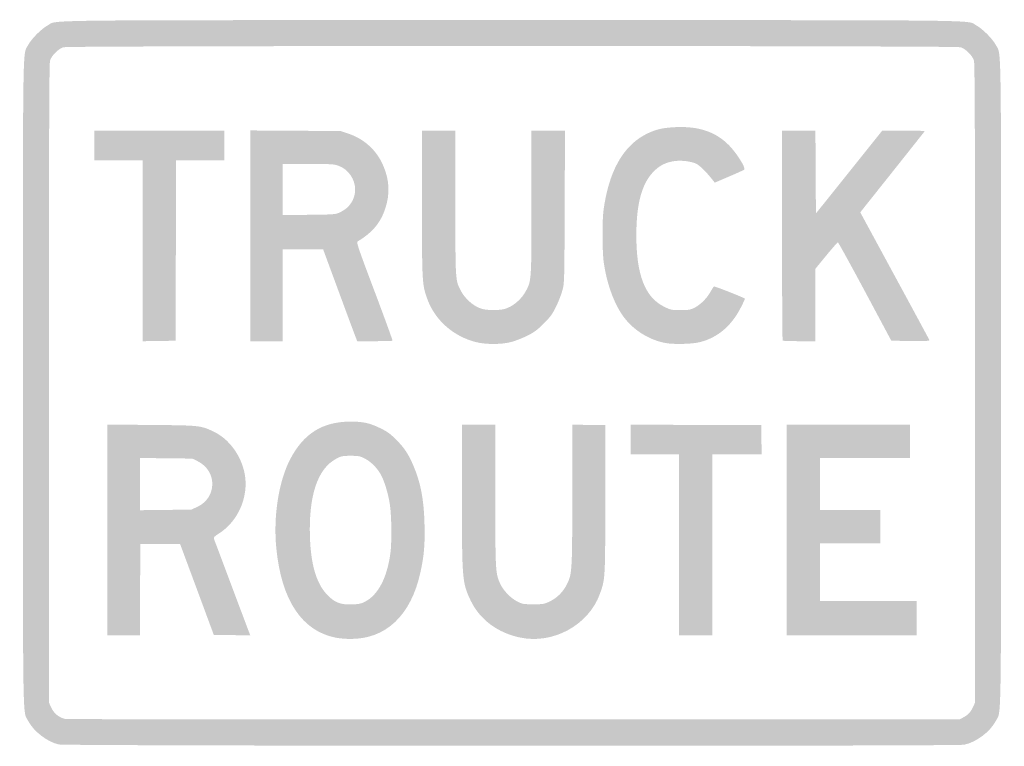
# Model space of a CAD drawing. Header units: inches. Extents: x -12.1 to 12.1, y -8.9 to 8.9.
import ezdxf

# ---------------------------------------------------------------- set-up
doc = ezdxf.new("R2010")
doc.units = ezdxf.units.IN
doc.header["$MEASUREMENT"] = 0

msp = doc.modelspace()

# ---------------------------------------------------------------- hatches: boundary and pattern name
h = msp.add_hatch(color=7)
edge = h.paths.add_edge_path()
edge.add_spline(control_points=[(-11.127, -8.871), (-11.41, -8.802), (-11.734, -8.552), (-11.869, -8.298), (-12.01, -8.032), (-12, -8.676), (-12, 0), (-12, 8.677), (-12.01, 8.032), (-11.869, 8.298), (-11.79, 8.447), (-11.543, 8.693), (-11.395, 8.772), (-11.128, 8.914), (-12.079, 8.903), (0, 8.903), (12.079, 8.903), (11.128, 8.914), (11.395, 8.772), (11.543, 8.693), (11.79, 8.447), (11.869, 8.298), (12.01, 8.032), (12, 8.677), (12, 0), (12, -8.676), (12.01, -8.032), (11.869, -8.298), (11.728, -8.563), (11.389, -8.817), (11.094, -8.878), (10.907, -8.917), (-10.967, -8.91), (-11.127, -8.871)], knot_values=[0, 0, 0, 0, 1, 1, 1, 2, 2, 2, 3, 3, 3, 4, 4, 4, 5, 5, 5, 6, 6, 6, 7, 7, 7, 8, 8, 8, 9, 9, 9, 10, 10, 10, 11, 11, 11, 11], degree=3, periodic=0)
edge = h.paths.add_edge_path(flags=0)
edge.add_spline(control_points=[(11.078, -8.205), (11.195, -8.142), (11.257, -8.074), (11.315, -7.947)], knot_values=[0, 0, 0, 0, 1, 1, 1, 1], degree=3, periodic=0)
edge.add_line((11.315, -7.947), (11.361, -7.844))
edge.add_line((11.361, -7.844), (11.362, -0.014))
edge.add_spline(control_points=[(11.362, -0.014), (11.362, 6.091), (11.356, 7.837), (11.335, 7.91), (11.298, 8.033), (11.13, 8.201), (11.007, 8.238), (10.87, 8.279), (-10.87, 8.279), (-11.007, 8.238), (-11.13, 8.201), (-11.298, 8.033), (-11.335, 7.91), (-11.356, 7.837), (-11.362, 6.091), (-11.362, -0.014)], knot_values=[0, 0, 0, 0, 1, 1, 1, 2, 2, 2, 3, 3, 3, 4, 4, 4, 5, 5, 5, 5], degree=3, periodic=0)
edge.add_line((-11.362, -0.014), (-11.361, -7.844))
edge.add_line((-11.361, -7.844), (-11.315, -7.947))
edge.add_spline(control_points=[(-11.315, -7.947), (-11.243, -8.106), (-11.143, -8.193), (-10.975, -8.244), (-10.944, -8.254), (-5.99, -8.26), (0.034, -8.258)], knot_values=[0, 0, 0, 0, 1, 1, 1, 2, 2, 2, 2], degree=3, periodic=0)
edge.add_line((0.034, -8.258), (10.987, -8.254))
edge.add_line((10.987, -8.254), (11.078, -8.205))
h = msp.add_hatch(color=7)
edge = h.paths.add_edge_path()
edge.add_spline(control_points=[(3.759, 0.981), (3.335, 1.064), (2.941, 1.322), (2.704, 1.671), (2.487, 1.991), (2.322, 2.46), (2.251, 2.96), (2.233, 3.09), (2.221, 3.367), (2.222, 3.655), (2.223, 4.045), (2.233, 4.187), (2.275, 4.428), (2.428, 5.3), (2.781, 5.867), (3.336, 6.128), (3.549, 6.228), (3.722, 6.265), (4.03, 6.278), (4.593, 6.302), (5.013, 6.155), (5.333, 5.823), (5.521, 5.628), (5.741, 5.276), (5.7, 5.236), (5.69, 5.226), (5.522, 5.149), (5.328, 5.066)], knot_values=[0, 0, 0, 0, 1, 1, 1, 2, 2, 2, 3, 3, 3, 4, 4, 4, 5, 5, 5, 6, 6, 6, 7, 7, 7, 8, 8, 8, 9, 9, 9, 9], degree=3, periodic=0)
edge.add_line((5.328, 5.066), (4.975, 4.915))
edge.add_line((4.975, 4.915), (4.907, 5.001))
edge.add_spline(control_points=[(4.907, 5.001), (4.768, 5.177), (4.609, 5.334), (4.527, 5.376), (4.401, 5.44), (4.148, 5.47), (3.97, 5.442), (3.777, 5.411), (3.642, 5.345), (3.505, 5.217), (3.193, 4.924), (3.051, 4.425), (3.051, 3.62), (3.051, 2.651), (3.264, 2.103), (3.729, 1.873), (3.895, 1.791), (3.913, 1.787), (4.132, 1.787), (4.329, 1.787), (4.376, 1.795), (4.474, 1.843), (4.618, 1.914), (4.78, 2.075), (4.873, 2.24), (4.913, 2.31), (4.95, 2.368), (4.956, 2.368), (5, 2.368), (5.715, 2.085), (5.715, 2.068), (5.715, 2.055), (5.669, 1.956), (5.613, 1.847), (5.377, 1.391), (5.047, 1.113), (4.605, 1), (4.419, 0.953), (3.956, 0.942), (3.759, 0.981)], knot_values=[0, 0, 0, 0, 1, 1, 1, 2, 2, 2, 3, 3, 3, 4, 4, 4, 5, 5, 5, 6, 6, 6, 7, 7, 7, 8, 8, 8, 9, 9, 9, 10, 10, 10, 11, 11, 11, 12, 12, 12, 13, 13, 13, 13], degree=3, periodic=0)
for points in [[(-9.063, 3.244), (-9.063, 5.465), (-9.655, 5.465), (-10.247, 5.465), (-10.247, 5.829), (-10.247, 6.194), (-8.653, 6.194), (-7.059, 6.194), (-7.059, 5.829), (-7.059, 5.465), (-7.651, 5.465), (-8.243, 5.465), (-8.248, 3.25), (-8.254, 1.036), (-8.658, 1.03), (-9.063, 1.024), (-9.063, 3.244)], [(4.099, -3.973), (4.099, -1.753), (3.507, -1.753), (2.915, -1.753), (2.915, -1.389), (2.915, -1.024), (4.514, -1.03), (6.114, -1.036), (6.12, -1.395), (6.126, -1.753), (5.522, -1.753), (4.918, -1.753), (4.918, -3.973), (4.918, -6.194), (4.509, -6.194), (4.099, -6.194), (4.099, -3.973)], [(6.74, -3.609), (6.74, -1.025), (8.254, -1.025), (9.769, -1.025), (9.769, -1.435), (9.769, -1.844), (8.664, -1.844), (7.56, -1.844), (7.56, -2.482), (7.56, -3.12), (8.3, -3.12), (9.04, -3.12), (9.04, -3.529), (9.04, -3.939), (8.3, -3.939), (7.56, -3.939), (7.56, -4.645), (7.56, -5.351), (8.744, -5.351), (9.928, -5.351), (9.928, -5.772), (9.928, -6.194), (8.334, -6.194), (6.74, -6.194), (6.74, -3.609)]]:
    msp.add_hatch(color=7).paths.add_polyline_path(points)
h = msp.add_hatch(color=7)
edge = h.paths.add_edge_path()
edge.add_line((-6.421, 3.61), (-6.421, 6.196))
edge.add_line((-6.421, 6.196), (-5.311, 6.189))
edge.add_line((-5.311, 6.189), (-4.201, 6.181))
edge.add_line((-4.201, 6.181), (-4.017, 6.119))
edge.add_spline(control_points=[(-4.017, 6.119), (-3.662, 6), (-3.377, 5.759), (-3.21, 5.439), (-3.032, 5.097), (-2.987, 4.749), (-3.074, 4.404), (-3.182, 3.981), (-3.386, 3.714), (-3.788, 3.472), (-3.821, 3.452), (-3.775, 3.315), (-3.373, 2.25), (-3.124, 1.59), (-2.926, 1.044), (-2.932, 1.037), (-2.939, 1.03), (-3.137, 1.025), (-3.372, 1.025)], knot_values=[0, 0, 0, 0, 1, 1, 1, 2, 2, 2, 3, 3, 3, 4, 4, 4, 5, 5, 5, 6, 6, 6, 6], degree=3, periodic=0)
edge.add_line((-3.372, 1.025), (-3.798, 1.025))
edge.add_line((-3.798, 1.025), (-3.853, 1.167))
edge.add_spline(control_points=[(-3.853, 1.167), (-3.883, 1.245), (-4.071, 1.752), (-4.271, 2.294)], knot_values=[0, 0, 0, 0, 1, 1, 1, 1], degree=3, periodic=0)
edge.add_line((-4.271, 2.294), (-4.634, 3.278))
edge.add_line((-4.634, 3.278), (-5.129, 3.279))
edge.add_line((-5.129, 3.279), (-5.624, 3.279))
edge.add_line((-5.624, 3.279), (-5.624, 2.152))
edge.add_line((-5.624, 2.152), (-5.624, 1.025))
edge.add_line((-5.624, 1.025), (-6.023, 1.025))
edge.add_line((-6.023, 1.025), (-6.421, 1.025))
edge.add_line((-6.421, 1.025), (-6.421, 3.61))
edge = h.paths.add_edge_path(flags=0)
edge.add_spline(control_points=[(-4.224, 4.185), (-3.987, 4.294), (-3.848, 4.502), (-3.849, 4.748), (-3.849, 5), (-4.016, 5.24), (-4.252, 5.328), (-4.363, 5.37), (-4.43, 5.374), (-4.999, 5.374)], knot_values=[0, 0, 0, 0, 1, 1, 1, 2, 2, 2, 3, 3, 3, 3], degree=3, periodic=0)
edge.add_line((-4.999, 5.374), (-5.624, 5.374))
edge.add_line((-5.624, 5.374), (-5.624, 4.746))
edge.add_line((-5.624, 4.746), (-5.624, 4.119))
edge.add_line((-5.624, 4.119), (-4.981, 4.126))
edge.add_spline(control_points=[(-4.981, 4.126), (-4.366, 4.133), (-4.333, 4.135), (-4.224, 4.185)], knot_values=[0, 0, 0, 0, 1, 1, 1, 1], degree=3, periodic=0)
h = msp.add_hatch(color=7)
edge = h.paths.add_edge_path()
edge.add_spline(control_points=[(-0.888, 1.003), (-1.447, 1.147), (-1.896, 1.548), (-2.081, 2.068), (-2.206, 2.418), (-2.209, 2.473), (-2.209, 4.409)], knot_values=[0, 0, 0, 0, 1, 1, 1, 2, 2, 2, 2], degree=3, periodic=0)
edge.add_line((-2.209, 4.409), (-2.209, 6.194))
edge.add_line((-2.209, 6.194), (-1.799, 6.194))
edge.add_line((-1.799, 6.194), (-1.389, 6.194))
edge.add_line((-1.389, 6.194), (-1.389, 4.422))
edge.add_spline(control_points=[(-1.389, 4.422), (-1.389, 2.473), (-1.392, 2.52), (-1.248, 2.249), (-1.156, 2.078), (-0.971, 1.908), (-0.803, 1.842), (-0.699, 1.801), (-0.626, 1.79), (-0.455, 1.79), (-0.285, 1.79), (-0.212, 1.801), (-0.108, 1.842), (0.06, 1.908), (0.246, 2.078), (0.337, 2.249), (0.479, 2.515), (0.477, 2.498), (0.478, 4.435)], knot_values=[0, 0, 0, 0, 1, 1, 1, 2, 2, 2, 3, 3, 3, 4, 4, 4, 5, 5, 5, 6, 6, 6, 6], degree=3, periodic=0)
edge.add_line((0.478, 4.435), (0.478, 6.194))
edge.add_line((0.478, 6.194), (0.889, 6.194))
edge.add_line((0.889, 6.194), (1.3, 6.194))
edge.add_line((1.3, 6.194), (1.293, 4.321))
edge.add_spline(control_points=[(1.293, 4.321), (1.286, 2.467), (1.285, 2.446), (1.235, 2.266), (1.207, 2.165), (1.137, 1.986), (1.079, 1.867), (0.99, 1.686), (0.941, 1.619), (0.775, 1.455), (0.613, 1.293), (0.54, 1.24), (0.363, 1.153), (0.245, 1.095), (0.067, 1.027), (-0.032, 1.002), (-0.273, 0.941), (-0.65, 0.942), (-0.888, 1.003)], knot_values=[0, 0, 0, 0, 1, 1, 1, 2, 2, 2, 3, 3, 3, 4, 4, 4, 5, 5, 5, 6, 6, 6, 6], degree=3, periodic=0)
h = msp.add_hatch(color=7)
edge = h.paths.add_edge_path()
edge.add_spline(control_points=[(6.641, 1.04), (6.633, 1.048), (6.626, 2.211), (6.626, 3.624)], knot_values=[0, 0, 0, 0, 1, 1, 1, 1], degree=3, periodic=0)
edge.add_line((6.626, 3.624), (6.626, 6.194))
edge.add_line((6.626, 6.194), (7.036, 6.194))
edge.add_line((7.036, 6.194), (7.445, 6.194))
edge.add_line((7.445, 6.194), (7.451, 5.176))
edge.add_line((7.451, 5.176), (7.457, 4.159))
edge.add_line((7.457, 4.159), (8.272, 5.176))
edge.add_line((8.272, 5.176), (9.086, 6.194))
edge.add_line((9.086, 6.194), (9.611, 6.194))
edge.add_spline(control_points=[(9.611, 6.194), (9.899, 6.194), (10.131, 6.186), (10.125, 6.176), (10.119, 6.167), (9.761, 5.716), (9.33, 5.173)], knot_values=[0, 0, 0, 0, 1, 1, 1, 2, 2, 2, 2], degree=3, periodic=0)
edge.add_line((9.33, 5.173), (8.545, 4.187))
edge.add_line((8.545, 4.187), (9.387, 2.634))
edge.add_spline(control_points=[(9.387, 2.634), (9.851, 1.78), (10.234, 1.069), (10.241, 1.053), (10.25, 1.03), (10.154, 1.025), (9.78, 1.03)], knot_values=[0, 0, 0, 0, 1, 1, 1, 2, 2, 2, 2], degree=3, periodic=0)
edge.add_line((9.78, 1.03), (9.307, 1.036))
edge.add_line((9.307, 1.036), (8.662, 2.243))
edge.add_spline(control_points=[(8.662, 2.243), (8.306, 2.907), (8.007, 3.45), (7.996, 3.45), (7.985, 3.45), (7.857, 3.304), (7.711, 3.127)], knot_values=[0, 0, 0, 0, 1, 1, 1, 2, 2, 2, 2], degree=3, periodic=0)
edge.add_line((7.711, 3.127), (7.446, 2.803))
edge.add_line((7.446, 2.803), (7.446, 1.914))
edge.add_line((7.446, 1.914), (7.446, 1.025))
edge.add_line((7.446, 1.025), (7.051, 1.025))
edge.add_spline(control_points=[(7.051, 1.025), (6.834, 1.025), (6.65, 1.031), (6.641, 1.04)], knot_values=[0, 0, 0, 0, 1, 1, 1, 1], degree=3, periodic=0)
h = msp.add_hatch(color=7)
edge = h.paths.add_edge_path()
edge.add_spline(control_points=[(-4.326, -6.251), (-5.157, -6.085), (-5.657, -5.332), (-5.783, -4.056), (-5.86, -3.276), (-5.725, -2.412), (-5.441, -1.869), (-5.114, -1.243), (-4.652, -0.953), (-3.973, -0.949), (-3.649, -0.947), (-3.49, -0.983), (-3.211, -1.12), (-3.058, -1.195), (-2.98, -1.253), (-2.835, -1.399), (-2.639, -1.597), (-2.545, -1.739), (-2.424, -2.019), (-2.241, -2.445), (-2.163, -2.852), (-2.147, -3.463), (-2.133, -3.96), (-2.157, -4.238), (-2.246, -4.645), (-2.479, -5.708), (-3.097, -6.292), (-3.978, -6.282), (-4.088, -6.281), (-4.245, -6.267), (-4.326, -6.251)], knot_values=[0, 0, 0, 0, 1, 1, 1, 2, 2, 2, 3, 3, 3, 4, 4, 4, 5, 5, 5, 6, 6, 6, 7, 7, 7, 8, 8, 8, 9, 9, 9, 10, 10, 10, 10], degree=3, periodic=0)
edge = h.paths.add_edge_path(flags=0)
edge.add_spline(control_points=[(-3.609, -5.369), (-3.285, -5.203), (-3.067, -4.787), (-2.984, -4.182), (-2.948, -3.916), (-2.954, -3.268), (-2.996, -2.986), (-3.035, -2.717), (-3.137, -2.387), (-3.227, -2.232), (-3.32, -2.074), (-3.47, -1.927), (-3.614, -1.854), (-3.732, -1.794), (-3.768, -1.788), (-3.962, -1.788), (-4.165, -1.788), (-4.188, -1.793), (-4.322, -1.866), (-4.771, -2.108), (-4.991, -2.769), (-4.958, -3.777), (-4.936, -4.45), (-4.803, -4.908), (-4.55, -5.182), (-4.364, -5.383), (-4.211, -5.446), (-3.928, -5.435), (-3.762, -5.429), (-3.701, -5.417), (-3.609, -5.369)], knot_values=[0, 0, 0, 0, 1, 1, 1, 2, 2, 2, 3, 3, 3, 4, 4, 4, 5, 5, 5, 6, 6, 6, 7, 7, 7, 8, 8, 8, 9, 9, 9, 10, 10, 10, 10], degree=3, periodic=0)
h = msp.add_hatch(color=7)
edge = h.paths.add_edge_path()
edge.add_line((-9.928, -3.608), (-9.928, -1.021))
edge.add_line((-9.928, -1.021), (-8.852, -1.031))
edge.add_spline(control_points=[(-8.852, -1.031), (-7.656, -1.041), (-7.636, -1.043), (-7.311, -1.199), (-6.864, -1.414), (-6.536, -1.953), (-6.536, -2.471), (-6.536, -2.963), (-6.786, -3.433), (-7.185, -3.691), (-7.322, -3.78), (-7.328, -3.787), (-7.306, -3.845), (-7.293, -3.878), (-7.1, -4.392), (-6.877, -4.987), (-6.653, -5.582), (-6.46, -6.097), (-6.446, -6.131)], knot_values=[0, 0, 0, 0, 1, 1, 1, 2, 2, 2, 3, 3, 3, 4, 4, 4, 5, 5, 5, 6, 6, 6, 6], degree=3, periodic=0)
edge.add_line((-6.446, -6.131), (-6.422, -6.195))
edge.add_line((-6.422, -6.195), (-6.869, -6.188))
edge.add_line((-6.869, -6.188), (-7.317, -6.182))
edge.add_line((-7.317, -6.182), (-7.73, -5.066))
edge.add_line((-7.73, -5.066), (-8.144, -3.951))
edge.add_line((-8.144, -3.951), (-8.632, -3.951))
edge.add_line((-8.632, -3.951), (-9.12, -3.951))
edge.add_line((-9.12, -3.951), (-9.125, -5.072))
edge.add_line((-9.125, -5.072), (-9.131, -6.194))
edge.add_line((-9.131, -6.194), (-9.53, -6.194))
edge.add_line((-9.53, -6.194), (-9.928, -6.194))
edge.add_line((-9.928, -6.194), (-9.928, -3.608))
edge = h.paths.add_edge_path(flags=0)
edge.add_spline(control_points=[(-7.723, -3.042), (-7.234, -2.816), (-7.229, -2.158), (-7.714, -1.92)], knot_values=[0, 0, 0, 0, 1, 1, 1, 1], degree=3, periodic=0)
edge.add_line((-7.714, -1.92), (-7.844, -1.856))
edge.add_line((-7.844, -1.856), (-8.488, -1.849))
edge.add_line((-8.488, -1.849), (-9.131, -1.841))
edge.add_line((-9.131, -1.841), (-9.131, -2.482))
edge.add_line((-9.131, -2.482), (-9.131, -3.123))
edge.add_line((-9.131, -3.123), (-8.499, -3.116))
edge.add_line((-8.499, -3.116), (-7.867, -3.108))
edge.add_line((-7.867, -3.108), (-7.723, -3.042))
h = msp.add_hatch(color=7)
edge = h.paths.add_edge_path()
edge.add_spline(control_points=[(0.194, -6.247), (-0.357, -6.129), (-0.789, -5.806), (-1.011, -5.346), (-1.222, -4.908), (-1.229, -4.827), (-1.229, -2.738)], knot_values=[0, 0, 0, 0, 1, 1, 1, 2, 2, 2, 2], degree=3, periodic=0)
edge.add_line((-1.229, -2.738), (-1.23, -1.025))
edge.add_line((-1.23, -1.025), (-0.82, -1.025))
edge.add_line((-0.82, -1.025), (-0.41, -1.025))
edge.add_line((-0.41, -1.025), (-0.409, -2.761))
edge.add_spline(control_points=[(-0.409, -2.761), (-0.409, -4.636), (-0.407, -4.668), (-0.287, -4.932), (-0.212, -5.095), (-0.032, -5.282), (0.131, -5.364), (0.253, -5.426), (0.279, -5.431), (0.524, -5.431), (0.775, -5.431), (0.793, -5.427), (0.938, -5.356), (1.117, -5.268), (1.267, -5.113), (1.356, -4.924), (1.474, -4.676), (1.478, -4.593), (1.479, -2.738)], knot_values=[0, 0, 0, 0, 1, 1, 1, 2, 2, 2, 3, 3, 3, 4, 4, 4, 5, 5, 5, 6, 6, 6, 6], degree=3, periodic=0)
edge.add_line((1.479, -2.738), (1.48, -1.024))
edge.add_line((1.48, -1.024), (1.884, -1.03))
edge.add_line((1.884, -1.03), (2.288, -1.036))
edge.add_line((2.288, -1.036), (2.288, -2.846))
edge.add_spline(control_points=[(2.288, -2.846), (2.288, -4.82), (2.289, -4.809), (2.154, -5.182), (1.876, -5.946), (1.003, -6.42), (0.194, -6.247)], knot_values=[0, 0, 0, 0, 1, 1, 1, 2, 2, 2, 2], degree=3, periodic=0)

doc.saveas('drawing.dxf')
